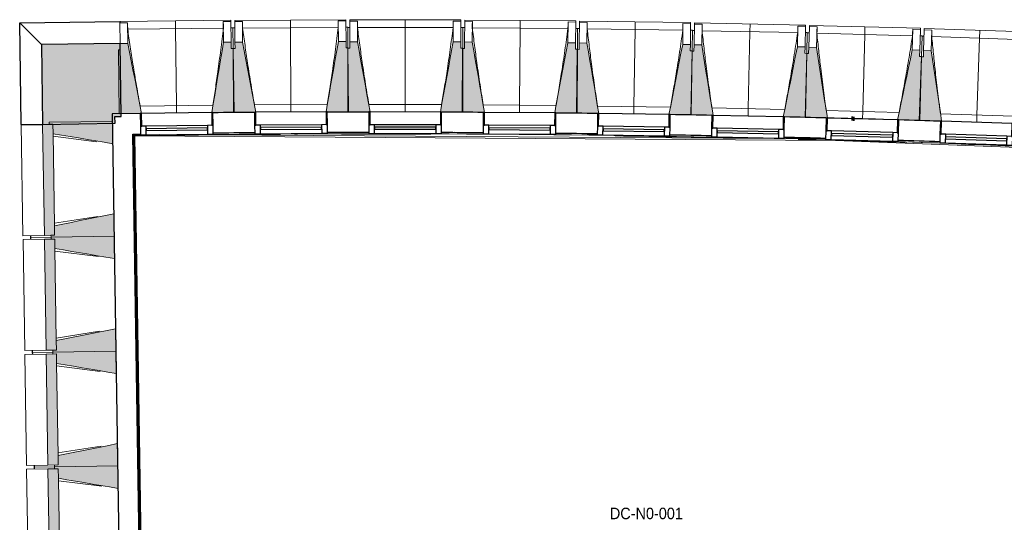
# Model space of a CAD drawing. Header units: millimetres. Extents: x 1909 to 61055, y -36590 to 14615.
# Tile 2 of 42: x 15588 to 23302, y -17313 to -13376. Entities that reach past the tile are written whole.
import ezdxf

# ---------------------------------------------------------------- set-up
doc = ezdxf.new("R2010")
doc.units = ezdxf.units.MM
doc.linetypes.add('Tiret', pattern=[2.5, 1.25, -1.25])
doc.layers.add('A-AREA', color=4, linetype='Tiret', lineweight=100, true_color=0x00ffff)
for name, color, linetype, lineweight in [('A-AREA-IDEN', 7, 'Continuous', 30), ('A-FLOR', 7, 'Continuous', 25), ('A-FLOR-HRAL', 7, 'Continuous', 18), ('A-GENM', 7, 'Continuous', 18), ('A-GLAZ', 7, 'Continuous', 25), ('A-WALL', 7, 'Continuous', 25), ('A-WALL-PATT', 7, 'Continuous', 25), ('I-WALL', 7, 'Continuous', 25), ('S-BEAM', 7, 'Continuous', 18)]:
    doc.layers.add(name, color=color, linetype=linetype, lineweight=lineweight)
doc.styles.add('Arial_1', font='arial.ttf', dxfattribs={"width": 0.9, "height": 90})

# ---------------------------------------------------------------- blocks, each defined once
blk = doc.blocks.new('XXX_VIDE FENETRE - 550-377501-2021_015_1111_DCE_1_50_N0 FINI_SSI_GEN')
at = {"layer": 'A-GLAZ'}
for p, q in [((-285, 0), (-285, -100)), ((-275, 0), (-285, 0)), ((275, 0), (-275, 0)), ((-275, -100), (-275, 0)), ((285, 0), (275, 0)), ((275, 0), (275, -100)), ((285, -100), (285, 0)), ((-285, -100), (-275, -100)), ((-240, -100), (-285, -100)), ((-285, -100), (-285, -167.5)), ((-240, -167.5), (-240, -100)), ((240, -100), (-240, -100)), ((240, -100), (240, -167.5)), ((285, -100), (240, -100)), ((275, -100), (285, -100)), ((285, -167.5), (285, -100)), ((-285, -167.5), (-240, -167.5)), ((-240, -167.5), (240, -167.5)), ((240, -167.5), (285, -167.5))]:
    blk.add_line(p, q, dxfattribs=at)
at = {"layer": 'A-GLAZ', "color": 173, "true_color": 0x5c63b1}
for p, q in [((240, -120), (-240, -120)), ((-240, -120), (-240, -135)), ((-240, -135), (240, -135)), ((240, -135), (240, -120))]:
    blk.add_line(p, q, dxfattribs=at)
blk = doc.blocks.new('Garde-corps - Garde-corps-505471-2021_015_1111_DCE_1_50_N0 FINI_SSI_GEN')
at = {"layer": 'A-FLOR-HRAL'}
for p, q in [((-23182.7, -14271.4), (-23124, -14270.6)), ((-23086, -20374.6), (-23179.6, -14274.3)), ((-23179.6, -14274.3), (-23123.9, -14274.7)), ((-23079, -20367.4), (-23172.4, -14281.4)), ((-23077.3, -20365.6), (-23170.6, -14283.1)), ((-23075.7, -20363.9), (-23168.9, -14284.7)), ((-22974.4, -14275.7), (-17756.7, -14309.4)), ((-21918.6, -14271.9), (-21895, -14271.8)), ((-19624.6, -14272.3), (-19545.6, -14273.3)), ((-19414.5, -14283.9), (-19340.5, -14285)), ((-18067.8, -14300.4), (-17951.9, -14303.2)), ((-17265.9, -14326.2), (-14802.9, -14420.9))]:
    blk.add_line(p, q, dxfattribs=at)
at = {"layer": 'A-FLOR-HRAL', "flags": 128}
for points in [[(-23172.4, -14281.4), (-23176, -14277.8), (-23179.6, -14274.3)], [(-23168.9, -14284.7), (-17678.6, -14320.7), (-14410.7, -14446.4)]]:
    blk.add_lwpolyline(points, dxfattribs=at)
at = {"layer": 'A-FLOR-HRAL'}
for radius, start, end in [(137273, 87.112212, 90.771971), (137283.1, 90.378328, 90.513815), (137283.1, 90.004947, 90.140434), (137283.1, 89.631565, 89.767052), (137283.1, 89.258184, 89.393671), (137269.6, 90.293744, 90.770558), (137269.6, 89.802207, 90.094064), (137269.6, 88.757072, 89.199903), (137283.1, 88.884802, 89.020289), (137283.1, 88.51142, 88.646908), (137269.6, 88.245826, 88.601253), (137283.1, 88.138038, 88.273526), (137269.6, 87.683989, 88.067454)]:
    blk.add_arc((-21322.9, -151541.9), radius, start, end, dxfattribs=at)
for points, knots in [([(-23179.6, -14274.3), (-23179.6, -14274.3), (-23179.6, -14274.3), (-23179.7, -14274.3), (-23179.7, -14274.2), (-23179.8, -14274.2), (-23179.9, -14274.1), (-23179.9, -14274), (-23180, -14273.9), (-23180.1, -14273.8), (-23180.2, -14273.7), (-23180.3, -14273.6), (-23180.5, -14273.5), (-23180.6, -14273.4), (-23180.7, -14273.3), (-23180.8, -14273.2), (-23181, -14273), (-23181.1, -14272.9), (-23181.3, -14272.7), (-23181.6, -14272.4), (-23182.1, -14271.9), (-23182.5, -14271.6), (-23182.7, -14271.4)], [0, 0, 0, 0, 0.071429, 0.107143, 0.142857, 0.178571, 0.214286, 0.25, 0.285714, 0.321429, 0.357143, 0.392857, 0.428571, 0.464286, 0.5, 0.535714, 0.571429, 0.607143, 0.642857, 0.714286, 0.857143, 1, 1, 1, 1]), ([(-23168.9, -14284.7), (-23168.9, -14284.7), (-23169, -14284.7), (-23169, -14284.6), (-23169.1, -14284.5), (-23169.3, -14284.4), (-23169.4, -14284.2), (-23169.6, -14284.1), (-23169.8, -14283.9), (-23170, -14283.7), (-23170.2, -14283.5), (-23170.4, -14283.3), (-23170.5, -14283.2), (-23170.6, -14283.1)], [0.075, 0.075, 0.075, 0.075, 0.15, 0.2125, 0.275, 0.35, 0.425, 0.5, 0.6, 0.7, 0.775, 0.85, 1, 1, 1, 1])]:
    blk.add_open_spline(points, degree=3, knots=knots, dxfattribs=at)
blk = doc.blocks.new('B02_ARC_rvt-1-2021_015_1111_DCE_1_50_N0 FINI_SSI_GEN')
at = {"layer": 'A-AREA'}
blk.add_line((-17552.3, -14150.5), (-17530.8, -14151.1), dxfattribs=at)
at = {"layer": 'A-FLOR'}
for p, q in [((-20740.5, -14100), (-20745.2, -14100)), ((-20676.7, -14260.3), (-20764.8, -14259.9)), ((-20504, -14261.2), (-20666.4, -14260.3)), ((-19545.5, -14270.3), (-19625.1, -14269.3)), ((-17951.2, -14300.2), (-18081.1, -14297.1)), ((-16909.6, -14329.7), (-17072.6, -14324.6)), ((-16862.3, -14331.3), (-16901.4, -14330))]:
    blk.add_line(p, q, dxfattribs=at)
at = {"layer": 'I-WALL'}
for p, q in [((-23126, -14110.6), (-23345.1, -14113.6)), ((-23345.1, -14113.6), (-23342.6, -14273.6)), ((-17752.4, -14145.8), (-17752.4, -14145.2)), ((-23342.6, -14273.6), (-23246.5, -20540)), ((-23089, -20377.7), (-23182.7, -14271.4))]:
    blk.add_line(p, q, dxfattribs=at)
at = {"layer": 'I-WALL', "flags": 128}
blk.add_lwpolyline([(-23182.7, -14271.4), (-23153.3, -14271), (-23124, -14270.6)], dxfattribs=at)
at = {"layer": 'I-WALL'}
for radius, start, end in [(137443.1, 90.378298, 90.514063), (137443.1, 90.004917, 90.140682), (137443.1, 89.631536, 89.767301), (137443.1, 89.258155, 89.39392), (137443.1, 88.884774, 89.020539), (137443.1, 88.511392, 88.647158), (137443.1, 88.327609, 88.50726), (137443.1, 88.138011, 88.273776), (137283.1, 90.378328, 90.513816), (137283.1, 90.004946, 90.140435), (137283.1, 89.631565, 89.767054), (137283.1, 89.258183, 89.393672), (137283.1, 88.884802, 89.020291), (137283.1, 88.51142, 88.646909), (137283.1, 88.138038, 88.273527)]:
    blk.add_arc((-21322.9, -151541.9), radius, start, end, dxfattribs=at)
at = {"layer": 'A-FLOR-HRAL', "lineweight": 18}
blk.add_blockref('Garde-corps - Garde-corps-505471-2021_015_1111_DCE_1_50_N0 FINI_SSI_GEN', (0, 0), dxfattribs=at)
at = {"layer": 'A-GLAZ', "lineweight": 18}
for p, rotation in [((-22841, -14106.5), 0.7260035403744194), ((-21945.4, -14099.5), 0.3529371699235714), ((-21049.7, -14098.5), 359.9798707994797), ((-20154, -14103.2), 359.606804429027), ((-19258.4, -14113.8), 359.2337380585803), ((-18362.9, -14130.2), 358.8606716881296), ((-17467.5, -14153.3), 358.4876053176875), ((-16572.2, -14180.6), 358.1145389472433)]:
    blk.add_blockref('XXX_VIDE FENETRE - 550-377501-2021_015_1111_DCE_1_50_N0 FINI_SSI_GEN', p, dxfattribs=dict(at, rotation=rotation))
blk = doc.blocks.new('20_MUR PREFA_01 - Type 1-3119337-2021_015_1111_DCE_1_50_N0 FINI_SSI_GEN')
at = {"layer": 'A-GENM'}
for p, q in [((0, 722.1), (0, 661.4)), ((0, 661.4), (0, 58.5)), ((0, 0.7), (0, 58.5))]:
    blk.add_line(p, q, dxfattribs=at)
blk = doc.blocks.new('Murs 4 - Murs 1-3190715-2021_015_1111_DCE_1_50_N0 FINI_SSI_GEN')
at = {"layer": 'A-WALL-PATT', "true_color": 0x787878}
blk.add_hatch(color=8, dxfattribs=at).paths.add_polyline_path([(-23890.5, -14195.3), (-23323.7, -14186.6), (-23324.5, -14133.6), (-23275.7, -14133), (-23283, -13561.8), (-23900.1, -13569.7), (-23892.4, -14070.1)])
at = {"layer": 'A-WALL'}
for p, q in [((-24070.4, -13400.6), (-23285.1, -13390.7)), ((-24058.2, -14197.8), (-24070.4, -13400.6)), ((-23900.1, -13569.7), (-24070.4, -13400.6)), ((-23285.1, -13390.7), (-23285, -13399.7)), ((-23283, -13561.8), (-23900.1, -13569.7)), ((-23900.1, -13569.7), (-23890.5, -14195.3)), ((-23275.7, -14133), (-23283, -13561.8)), ((-23890.5, -14195.3), (-23323.7, -14186.6)), ((-23324.5, -14133.6), (-23275.7, -14133)), ((-23323.7, -14186.6), (-23324.5, -14133.6)), ((-24058.2, -14197.8), (-23890.5, -14195.3))]:
    blk.add_line(p, q, dxfattribs=at)
blk = doc.blocks.new('B02_DC_STR_rvt-1-2021_015_1111_DCE_1_50_N0 FINI_SSI_GEN')
at = {"layer": 'S-BEAM', "lineweight": 5, "true_color": 0x787878}
for points in [[(-23291, -14112.8), (-23126, -14110.7), (-23126, -14110.1), (-23116.1, -14109.9), (-23223, -13561), (-23283, -13561.8), (-23282.3, -13611.8), (-23297.3, -13612), (-23291.5, -14070.1)], [(-22556, -14103.5), (-22391.1, -14101.4), (-22397.4, -13600.6), (-22412.4, -13600.6), (-22413, -13550.8), (-22473, -13551.5), (-22565.9, -14103), (-22556.1, -14102.8)], [(-22395.4, -14103), (-22230.4, -14102), (-22230.4, -14101.3), (-22220.5, -14101.2), (-22323.8, -13551.6), (-22383.8, -13552), (-22383.8, -13602), (-22398.4, -13602.1), (-22395.6, -14070.1)], [(-21660.4, -14098.5), (-21495.4, -14097.5), (-21498.5, -13596.6), (-21513.5, -13596.6), (-21513.8, -13546.7), (-21573.8, -13547), (-21669.8, -14097.8), (-21660.4, -14097.8)], [(-21334.7, -14099.1), (-21334.7, -14098.4), (-21324.8, -14098.4), (-21424.5, -13548.1), (-21484.5, -13548.1), (-21484.5, -13598.1), (-21499.5, -13598.1), (-21499.7, -14099), (-21334.7, -14099.1)], [(-20599.7, -14099.3), (-20599.5, -13598.4), (-20614.5, -13598.4), (-20614.5, -13548.4), (-20674.5, -13548.4), (-20774.6, -14098.6), (-20764.7, -14098.6), (-20764.7, -14099.3), (-20617.7, -14099.3)], [(-20439, -14102), (-20439, -14101.3), (-20429.2, -14101.3), (-20525.2, -13550.4), (-20585.2, -13550.4), (-20585.6, -13600), (-20600.6, -13599.9), (-20604, -14100.8), (-20439.7, -14101.9)], [(-19704, -14107), (-19700.6, -13606.1), (-19715.6, -13606), (-19715.6, -13556), (-19775.3, -13555.6), (-19878.9, -14105.1), (-19869, -14105.2), (-19869, -14105.9), (-19827.1, -14106.2)], [(-19543.4, -14110.7), (-19543.4, -14110), (-19533.5, -14110), (-19626, -13558.6), (-19686, -13557.8), (-19686.7, -13607.8), (-19701.7, -13607.6), (-19708.4, -14108.5), (-19544.7, -14110.7)], [(-18808.5, -14120.5), (-18801.8, -13619.7), (-18816.8, -13619.5), (-18816.1, -13569.5), (-18876.1, -13568.7), (-18983.3, -14117.5), (-18973.4, -14117.6), (-18973.4, -14118.3), (-18829.6, -14120.2)], [(-18647.8, -14125.3), (-18647.8, -14124.6), (-18638, -14124.6), (-18726.9, -13572.7), (-18786.8, -13571.5), (-18787.8, -13621.5), (-18802.8, -13621.2), (-18812.8, -14122), (-18649, -14125.2)], [(-17913, -14139.9), (-17903, -13639.1), (-17918, -13638.8), (-17917, -13588.8), (-17977, -13587.6), (-18087.8, -14135.7), (-18077.9, -14135.9), (-18077.9, -14136.6), (-18032.5, -14137.5)], [(-17742.4, -14145.9), (-17827.8, -13592.6), (-17887.8, -13591), (-17889.1, -13641), (-17904.1, -13640.6), (-17917.3, -14141.3), (-17742.4, -14145.9)], [(-17017.6, -14165), (-17004.4, -13664.3), (-17019.4, -13663.9), (-17018.1, -13613.9), (-17078.1, -13612.4), (-17192.6, -14160.4), (-17041.4, -14164.4)], [(-16857.1, -14171.9), (-16857.1, -14171.2), (-16847.3, -14171.2), (-16928.9, -13618.3), (-16988.9, -13616.3), (-16990.5, -13666.3), (-17005.5, -13665.8), (-17022, -14166.4), (-16857.3, -14171.9)], [(-23877.1, -15065.2), (-23796.5, -15063.9), (-23809.8, -14194), (-23890.5, -14195.3), (-23877.2, -15063.9)], [(-23341.5, -14346.9), (-23344.2, -14171.9), (-23838.8, -14179.5), (-23838.6, -14194.5), (-23809.8, -14194.5), (-23808.7, -14268.5), (-23344.2, -14346.4)], [(-23825, -15079.4), (-23330.4, -15071.8), (-23333.1, -14896.8), (-23797.6, -14989.5), (-23796.5, -15063.9), (-23825.2, -15064.4), (-23825.1, -15071.8)], [(-23863.3, -15965.1), (-23782.7, -15963.8), (-23796, -15093.9), (-23876.7, -15095.2), (-23863.4, -15963.8)], [(-23327.7, -15246.8), (-23330.4, -15071.8), (-23825, -15079.4), (-23824.8, -15094.4), (-23796, -15094.4), (-23794.9, -15168.4), (-23330.4, -15246.3)], [(-23811.2, -15979.3), (-23316.6, -15971.7), (-23319.3, -15796.7), (-23783.8, -15889.4), (-23782.7, -15963.8), (-23811.4, -15964.3), (-23811.3, -15971.7)], [(-23849.5, -16865), (-23768.9, -16863.7), (-23782.2, -15993.8), (-23862.9, -15995.1), (-23849.5, -16863.7)], [(-23313.9, -16146.7), (-23316.6, -15971.7), (-23811.2, -15979.3), (-23811, -15994.3), (-23782.2, -15994.3), (-23781.1, -16068.3), (-23316.6, -16146.2)], [(-23797.4, -16879.2), (-23302.8, -16871.6), (-23305.5, -16696.6), (-23770, -16789.3), (-23768.9, -16863.7), (-23797.6, -16864.2), (-23797.5, -16871.6)], [(-23835.7, -17764.9), (-23755.1, -17763.6), (-23768.4, -16893.7), (-23849.1, -16895), (-23835.7, -17763.6)], [(-23300.1, -17046.6), (-23302.8, -16871.6), (-23797.4, -16879.2), (-23797.2, -16894.2), (-23768.4, -16894.2), (-23767.3, -16968.2), (-23302.8, -17046.1)]]:
    blk.add_hatch(color=8, dxfattribs=at).paths.add_polyline_path(points)
at = {"layer": 'A-FLOR'}
for p, q in [((-23985.6, -15066.8), (-23985.3, -15081.8)), ((-23985.3, -15081.8), (-23985.1, -15096.8)), ((-23971.8, -15966.7), (-23971.5, -15981.7)), ((-23971.5, -15981.7), (-23971.3, -15996.7)), ((-23957.9, -16866.6), (-23957.7, -16881.6)), ((-23957.7, -16881.6), (-23957.5, -16896.6))]:
    blk.add_line(p, q, dxfattribs=at)
at = {"layer": 'S-BEAM'}
for p, q in [((-22415.2, -13379.6), (-23285.1, -13390.7)), ((-23285, -13399.7), (-23225, -13398.9)), ((-23283, -13561.8), (-23285, -13399.7)), ((-23223, -13561), (-23225, -13398.9)), ((-23225, -13398.9), (-23225, -13399.2)), ((-22475.1, -13389.4), (-22415.1, -13388.7)), ((-22475.1, -13389.4), (-22473, -13551.5)), ((-22475.1, -13389.7), (-22475.1, -13389.4)), ((-22415.2, -13379.6), (-22415.1, -13388.7)), ((-22415.1, -13388.7), (-22413, -13550.8)), ((-21514.8, -13375.5), (-22384.8, -13380.9)), ((-22384.8, -13389.9), (-22384.8, -13380.9)), ((-22384.8, -13389.9), (-22324.8, -13389.6)), ((-22383.8, -13552), (-22384.8, -13389.9)), ((-22323.8, -13551.6), (-22324.8, -13389.6)), ((-22324.8, -13389.6), (-22324.7, -13389.8)), ((-21574.8, -13384.9), (-21514.8, -13384.6)), ((-21574.8, -13384.9), (-21573.8, -13547)), ((-21574.8, -13385.2), (-21574.8, -13384.9)), ((-21514.8, -13375.5), (-21514.8, -13384.6)), ((-21514.8, -13384.6), (-21513.8, -13546.7)), ((-21484.5, -13548.1), (-21484.4, -13386)), ((-21484.4, -13386), (-21484.4, -13377)), ((-20614.4, -13377.3), (-21484.4, -13377)), ((-21484.4, -13386), (-21424.4, -13386)), ((-21424.5, -13548.1), (-21424.4, -13386)), ((-21424.4, -13386), (-21424.4, -13386.3)), ((-20674.4, -13386.3), (-20674.5, -13548.4)), ((-20674.5, -13386.5), (-20674.4, -13386.3)), ((-20674.4, -13386.3), (-20614.4, -13386.3)), ((-20614.4, -13386.3), (-20614.5, -13548.4)), ((-20614.4, -13377.3), (-20614.4, -13386.3)), ((-20585.2, -13550), (-20584.1, -13387.9)), ((-20584.1, -13387.9), (-20584.1, -13378.9)), ((-19714.1, -13384.9), (-20584.1, -13378.9)), ((-20584.1, -13387.9), (-20524.1, -13388.4)), ((-20525.2, -13550.4), (-20524.1, -13388.4)), ((-20524.1, -13388.4), (-20524.1, -13388.6)), ((-19774.1, -13393.5), (-19775.3, -13555.6)), ((-19774.2, -13393.8), (-19774.1, -13393.5)), ((-19774.1, -13393.5), (-19714.1, -13393.9)), ((-19714.1, -13393.9), (-19715.3, -13556)), ((-19714.1, -13384.9), (-19714.1, -13393.9)), ((-19686, -13557.8), (-19683.8, -13395.7)), ((-19683.8, -13395.7), (-19683.7, -13386.7)), ((-19683.8, -13395.7), (-19623.8, -13396.5)), ((-18813.8, -13398.3), (-19683.7, -13386.7)), ((-19626, -13558.6), (-19623.8, -13396.5)), ((-19623.8, -13396.5), (-19623.8, -13396.8)), ((-18873.9, -13406.6), (-18876.1, -13568.7)), ((-18874, -13406.8), (-18873.9, -13406.6)), ((-18873.9, -13406.6), (-18813.9, -13407.4)), ((-18813.9, -13407.4), (-18816.1, -13569.5)), ((-18813.8, -13398.3), (-18813.9, -13407.4)), ((-18786.8, -13571.5), (-18783.6, -13409.4)), ((-18783.6, -13409.4), (-18783.4, -13400.4)), ((-18783.6, -13409.4), (-18723.6, -13410.6)), ((-17913.6, -13417.7), (-18783.4, -13400.4)), ((-18726.9, -13572.7), (-18723.6, -13410.6)), ((-18723.6, -13410.6), (-18723.6, -13410.9)), ((-17913.6, -13417.7), (-17913.8, -13426.7)), ((-17883.5, -13428.9), (-17883.3, -13419.9)), ((-17013.6, -13442.9), (-17883.3, -13419.9)), ((-22474.7, -13441), (-23224.1, -13450.5)), ((-22399.5, -13438.5), (-22414.5, -13438.7)), ((-22399.5, -13438.5), (-22397.4, -13600.6)), ((-22384.4, -13439.9), (-22399.4, -13440)), ((-21574.7, -13436.5), (-22324.2, -13441.1)), ((-21499.5, -13434.5), (-21514.5, -13434.6)), ((-21499.5, -13434.5), (-21498.5, -13596.6)), ((-21484.5, -13436), (-21499.5, -13436)), ((-20674.7, -13437.9), (-21424.2, -13437.6)), ((-20599.5, -13436.3), (-20614.5, -13436.3)), ((-20599.5, -13436.3), (-20599.5, -13598.4)), ((-20584.5, -13437.9), (-20599.5, -13437.8)), ((-19774.7, -13445.1), (-20524.2, -13439.9)), ((-19699.5, -13444), (-19714.5, -13443.9)), ((-19699.5, -13444), (-19700.6, -13606.1)), ((-19684.5, -13445.7), (-19699.5, -13445.5)), ((-18874.8, -13458.1), (-19624.3, -13448.1)), ((-18799.6, -13457.6), (-18814.6, -13457.4)), ((-18799.6, -13457.6), (-18801.8, -13619.7)), ((-18784.6, -13459.4), (-18799.6, -13459.1)), ((-17975.1, -13477.1), (-18724.4, -13462.2)), ((-17973.8, -13425.5), (-17977, -13587.6)), ((-17973.8, -13425.5), (-17913.8, -13426.7)), ((-17973.8, -13425.8), (-17973.8, -13425.5)), ((-17913.8, -13426.7), (-17917, -13588.8)), ((-17899.8, -13477), (-17914.8, -13476.7)), ((-17899.8, -13477), (-17903, -13639.1)), ((-17884.8, -13478.9), (-17899.8, -13478.5)), ((-17887.8, -13591), (-17883.5, -13428.9)), ((-17883.5, -13428.9), (-17823.5, -13430.5)), ((-17827.8, -13592.6), (-17823.5, -13430.5)), ((-17075.4, -13501.9), (-17824.7, -13482.1)), ((-17823.5, -13430.5), (-17823.5, -13430.8)), ((-17073.8, -13450.3), (-17078.1, -13612.4)), ((-17073.8, -13450.3), (-17013.8, -13451.9)), ((-17073.8, -13450.6), (-17073.8, -13450.3)), ((-17013.8, -13451.9), (-17018.1, -13613.9)), ((-17013.6, -13442.9), (-17013.8, -13451.9)), ((-16988.9, -13616.3), (-16983.6, -13454.3)), ((-16983.6, -13454.3), (-16983.3, -13445.3)), ((-16983.6, -13454.3), (-16923.6, -13456.3)), ((-16113.7, -13473.9), (-16983.3, -13445.3)), ((-16928.9, -13618.3), (-16923.6, -13456.3)), ((-16923.6, -13456.3), (-16923.6, -13456.6)), ((-23223, -13561), (-23283, -13561.8)), ((-23283, -13561.8), (-23282.3, -13611.8)), ((-22413, -13550.8), (-22473, -13551.5)), ((-22412.4, -13600.8), (-22413, -13550.8)), ((-22323.8, -13551.6), (-22383.8, -13552)), ((-22383.8, -13552), (-22383.4, -13602)), ((-21513.8, -13546.7), (-21573.8, -13547)), ((-21513.5, -13596.7), (-21513.8, -13546.7)), ((-21424.5, -13548.1), (-21484.5, -13548.1)), ((-21484.5, -13548.1), (-21484.5, -13598.1)), ((-20614.5, -13548.4), (-20674.5, -13548.4)), ((-20614.5, -13598.4), (-20614.5, -13548.4)), ((-20585.2, -13550), (-20585.6, -13600)), ((-20525.2, -13550.4), (-20585.2, -13550)), ((-19715.3, -13556), (-19775.3, -13555.6)), ((-19715.6, -13606), (-19715.3, -13556)), ((-19686, -13557.8), (-19686.7, -13607.8)), ((-19626, -13558.6), (-19686, -13557.8)), ((-18816.1, -13569.5), (-18876.1, -13568.7)), ((-18816.8, -13619.5), (-18816.1, -13569.5)), ((-18786.8, -13571.5), (-18787.8, -13621.5)), ((-18726.9, -13572.7), (-18786.8, -13571.5)), ((-17000.1, -13502.3), (-17015.1, -13501.9)), ((-17000.1, -13502.3), (-17004.4, -13664.3)), ((-16985.2, -13504.3), (-17000.2, -13503.8)), ((-16175.9, -13532.5), (-16925, -13507.9)), ((-23282.3, -13611.8), (-23297.3, -13612)), ((-23297.3, -13612), (-23291, -14112.8)), ((-22397.4, -13600.6), (-22412.4, -13600.8)), ((-22383.4, -13602), (-22398.4, -13602.1)), ((-22398.4, -13602.1), (-22395.4, -14103)), ((-22391.1, -14101.4), (-22397.4, -13600.6)), ((-21498.5, -13596.6), (-21513.5, -13596.7)), ((-21499.5, -13598.1), (-21499.7, -14099)), ((-21484.5, -13598.1), (-21499.5, -13598.1)), ((-21495.4, -14097.5), (-21498.5, -13596.6)), ((-20599.5, -13598.4), (-20614.5, -13598.4)), ((-20600.6, -13599.9), (-20604, -14100.8)), ((-20585.6, -13600), (-20600.6, -13599.9)), ((-20599.7, -14099.3), (-20599.5, -13598.4)), ((-19700.6, -13606.1), (-19715.6, -13606)), ((-19701.7, -13607.6), (-19708.4, -14108.5)), ((-19704, -14107), (-19700.6, -13606.1)), ((-19686.7, -13607.8), (-19701.7, -13607.6)), ((-18801.8, -13619.7), (-18816.8, -13619.5)), ((-18802.8, -13621.2), (-18812.8, -14122)), ((-18808.5, -14120.5), (-18801.8, -13619.7)), ((-18787.8, -13621.5), (-18802.8, -13621.2)), ((-17917, -13588.8), (-17977, -13587.6)), ((-17918, -13638.8), (-17917, -13588.8)), ((-17903, -13639.1), (-17918, -13638.8)), ((-17904.1, -13640.6), (-17917.3, -14141.3)), ((-17913, -14139.9), (-17903, -13639.1)), ((-17889.1, -13641), (-17904.1, -13640.6)), ((-17887.8, -13591), (-17889.1, -13641)), ((-17827.8, -13592.6), (-17887.8, -13591)), ((-17018.1, -13613.9), (-17078.1, -13612.4)), ((-17019.4, -13663.9), (-17018.1, -13613.9)), ((-16988.9, -13616.3), (-16990.5, -13666.3)), ((-16928.9, -13618.3), (-16988.9, -13616.3)), ((-17005.5, -13665.8), (-17022, -14166.4)), ((-17004.4, -13664.3), (-17019.4, -13663.9)), ((-17017.6, -14165), (-17004.4, -13664.3)), ((-16990.5, -13666.3), (-17005.5, -13665.8)), ((-23291, -14112.8), (-23126, -14110.7)), ((-23127, -14052.3), (-22556.5, -14045)), ((-22556.1, -14103.5), (-22391.1, -14101.4)), ((-22395.4, -14103), (-22230.4, -14102)), ((-22231, -14043.5), (-21660.5, -14040)), ((-21660.4, -14098.5), (-21495.4, -14097.5)), ((-21499.7, -14099), (-21334.7, -14099.1)), ((-21334.9, -14040.6), (-20764.4, -14040.8)), ((-20764.8, -14099.3), (-20599.7, -14099.3)), ((-20604, -14100.8), (-20439, -14102)), ((-20438.9, -14043.5), (-19868.4, -14047.4)), ((-19869.1, -14105.9), (-19704, -14107)), ((-19708.4, -14108.5), (-19543.4, -14110.7)), ((-19542.9, -14052.2), (-18972.4, -14059.8)), ((-18646.9, -14066.8), (-18076.5, -14078.1)), ((-17751.1, -14087.2), (-17180.8, -14102.2)), ((-16855.4, -14113.4), (-16285.2, -14132.2)), ((-23809.8, -14194), (-23890.5, -14195.3)), ((-23344.2, -14171.9), (-23838.8, -14179.5)), ((-23838.8, -14179.5), (-23838.6, -14194.5)), ((-23838.6, -14194.5), (-23809.8, -14194)), ((-23809.8, -14194), (-23808.7, -14268.5)), ((-23808.7, -14268.5), (-23809.8, -14194)), ((-23341.5, -14346.9), (-23344.2, -14171.9)), ((-18973.5, -14118.3), (-18808.5, -14120.5)), ((-18812.8, -14122), (-18647.8, -14125.3)), ((-18078, -14136.6), (-17913, -14139.9)), ((-17917.3, -14141.3), (-17742.4, -14145.9)), ((-17192.4, -14159.7), (-17742.5, -14145.2)), ((-17192.6, -14160.4), (-17017.6, -14165)), ((-17022, -14166.4), (-16857.1, -14171.9)), ((-24058.2, -14197.8), (-23890.5, -14195.3)), ((-24058.2, -14197.8), (-24044.8, -15067.7)), ((-23890.5, -14195.3), (-23877.1, -15065.2)), ((-23797.6, -14988.9), (-23808.7, -14269)), ((-23467.4, -14331), (-23808.4, -14287.9)), ((-23797.9, -14970), (-23458.4, -14916.5)), ((-23330.4, -15071.8), (-23333.1, -14896.8)), ((-23797.6, -14989.5), (-23796.5, -15063.9)), ((-23796.5, -15063.9), (-23797.6, -14989.5)), ((-23877.1, -15065.2), (-24044.8, -15067.7)), ((-24044.4, -15097.7), (-23876.7, -15095.2)), ((-24044.4, -15097.7), (-24031, -15967.6)), ((-23985.3, -15081.8), (-23985.6, -15066.8)), ((-23825, -15079.4), (-23985.3, -15081.8)), ((-23985.3, -15081.8), (-23825, -15079.4)), ((-23985.1, -15096.8), (-23985.3, -15081.8)), ((-23877.1, -15065.2), (-23796.5, -15063.9)), ((-23796, -15093.9), (-23876.7, -15095.2)), ((-23876.7, -15095.2), (-23863.3, -15965.1)), ((-23796.5, -15063.9), (-23825.2, -15064.4)), ((-23825.2, -15064.4), (-23825, -15079.4)), ((-23825, -15079.4), (-23330.4, -15071.8)), ((-23330.4, -15071.8), (-23825, -15079.4)), ((-23825, -15079.4), (-23824.8, -15094.4)), ((-23824.8, -15094.4), (-23796, -15093.9)), ((-23796, -15093.9), (-23794.9, -15168.4)), ((-23794.9, -15168.4), (-23796, -15093.9)), ((-23327.7, -15246.8), (-23330.4, -15071.8)), ((-23783.8, -15888.8), (-23794.9, -15168.9)), ((-23453.6, -15230.9), (-23794.6, -15187.8)), ((-23316.6, -15971.7), (-23319.3, -15796.7)), ((-23784.1, -15869.9), (-23444.6, -15816.4)), ((-23783.8, -15889.4), (-23782.7, -15963.8)), ((-23782.7, -15963.8), (-23783.8, -15889.4)), ((-23863.3, -15965.1), (-24031, -15967.6)), ((-23971.5, -15981.7), (-23971.8, -15966.7)), ((-23863.3, -15965.1), (-23782.7, -15963.8)), ((-23782.7, -15963.8), (-23811.4, -15964.3)), ((-23811.4, -15964.3), (-23811.2, -15979.3)), ((-24030.6, -15997.6), (-23862.9, -15995.1)), ((-24030.6, -15997.6), (-24017.2, -16867.5)), ((-23811.2, -15979.3), (-23971.5, -15981.7)), ((-23971.5, -15981.7), (-23811.2, -15979.3)), ((-23971.3, -15996.7), (-23971.5, -15981.7)), ((-23782.2, -15993.8), (-23862.9, -15995.1)), ((-23862.9, -15995.1), (-23849.5, -16865)), ((-23811.2, -15979.3), (-23316.6, -15971.7)), ((-23316.6, -15971.7), (-23811.2, -15979.3)), ((-23811.2, -15979.3), (-23811, -15994.3)), ((-23811, -15994.3), (-23782.2, -15993.8)), ((-23782.2, -15993.8), (-23781.1, -16068.3)), ((-23781.1, -16068.3), (-23782.2, -15993.8)), ((-23313.9, -16146.7), (-23316.6, -15971.7)), ((-23770, -16788.7), (-23781.1, -16068.8)), ((-23439.8, -16130.8), (-23780.8, -16087.7)), ((-23770.3, -16769.8), (-23430.8, -16716.3)), ((-23302.8, -16871.6), (-23305.5, -16696.6)), ((-23770, -16789.3), (-23768.9, -16863.7)), ((-23768.9, -16863.7), (-23770, -16789.3)), ((-23849.5, -16865), (-24017.2, -16867.5)), ((-23957.7, -16881.6), (-23957.9, -16866.6)), ((-23797.4, -16879.2), (-23957.7, -16881.6)), ((-23957.7, -16881.6), (-23797.4, -16879.2)), ((-23957.5, -16896.6), (-23957.7, -16881.6)), ((-23849.5, -16865), (-23768.9, -16863.7)), ((-23768.4, -16893.7), (-23849.1, -16895)), ((-23768.9, -16863.7), (-23797.6, -16864.2)), ((-23797.6, -16864.2), (-23797.4, -16879.2)), ((-23797.4, -16879.2), (-23302.8, -16871.6)), ((-23302.8, -16871.6), (-23797.4, -16879.2)), ((-23797.4, -16879.2), (-23797.2, -16894.2)), ((-23797.2, -16894.2), (-23768.4, -16893.7)), ((-23768.4, -16893.7), (-23767.3, -16968.2)), ((-23767.3, -16968.2), (-23768.4, -16893.7)), ((-23300.1, -17046.6), (-23302.8, -16871.6)), ((-24016.8, -16897.5), (-23849.1, -16895)), ((-24016.8, -16897.5), (-24003.4, -17767.4)), ((-23849.1, -16895), (-23835.7, -17764.9)), ((-23756.2, -17688.6), (-23767.3, -16968.7)), ((-23426, -17030.7), (-23767, -16987.6))]:
    blk.add_line(p, q, dxfattribs=at)
at = {"layer": 'S-BEAM', "flags": 128}
for points in [[(-23225, -13399.2), (-23224.8, -13409.5), (-23224.6, -13419.7), (-23224.5, -13430), (-23224.3, -13440.3), (-23224.1, -13450.5)], [(-22474.7, -13441), (-22474.8, -13430.8), (-22474.8, -13420.5), (-22474.9, -13410.2), (-22475, -13400), (-22475.1, -13389.7)], [(-22324.7, -13389.8), (-22324.6, -13400.1), (-22324.5, -13410.3), (-22324.4, -13420.6), (-22324.3, -13430.9), (-22324.2, -13441.1)], [(-21574.7, -13436.5), (-21574.7, -13426.2), (-21574.7, -13416), (-21574.8, -13405.7), (-21574.8, -13395.5), (-21574.8, -13385.2)], [(-21424.4, -13386.3), (-21424.4, -13396.5), (-21424.3, -13406.8), (-21424.3, -13417.1), (-21424.3, -13427.3), (-21424.2, -13437.6)], [(-20674.7, -13437.9), (-20674.7, -13427.6), (-20674.6, -13417.3), (-20674.6, -13407.1), (-20674.5, -13396.8), (-20674.5, -13386.5)], [(-20524.1, -13388.6), (-20524.1, -13398.9), (-20524.2, -13409.1), (-20524.2, -13419.4), (-20524.2, -13429.7), (-20524.2, -13439.9)], [(-19774.7, -13445.1), (-19774.6, -13434.8), (-19774.5, -13424.5), (-19774.4, -13414.3), (-19774.3, -13404), (-19774.2, -13393.8)], [(-19623.8, -13396.8), (-19623.9, -13407.1), (-19624, -13417.3), (-19624.1, -13427.6), (-19624.2, -13437.9), (-19624.3, -13448.1)], [(-18874.8, -13458.1), (-18874.7, -13447.9), (-18874.5, -13437.6), (-18874.3, -13427.4), (-18874.1, -13417.1), (-18874, -13406.8)], [(-18723.6, -13410.9), (-18723.8, -13421.1), (-18723.9, -13431.4), (-18724.1, -13441.6), (-18724.3, -13451.9), (-18724.4, -13462.2)], [(-17975.1, -13477.1), (-17974.8, -13466.8), (-17974.6, -13456.6), (-17974.3, -13446.3), (-17974.1, -13436), (-17973.8, -13425.8)], [(-17823.5, -13430.8), (-17823.7, -13441), (-17824, -13451.3), (-17824.2, -13461.6), (-17824.4, -13471.8), (-17824.7, -13482.1)], [(-17075.4, -13501.9), (-17075.1, -13491.6), (-17074.8, -13481.3), (-17074.5, -13471.1), (-17074.2, -13460.8), (-17073.8, -13450.6)], [(-16923.6, -13456.6), (-16923.9, -13466.8), (-16924.2, -13477.1), (-16924.5, -13487.3), (-16924.8, -13497.6), (-16925, -13507.9)], [(-23116.1, -14109.9), (-23129.4, -14041.9), (-23142.7, -13973.2), (-23156.1, -13904.5), (-23169.5, -13835.8), (-23182.9, -13767.1), (-23196.2, -13698.4), (-23209.6, -13629.7), (-23223, -13561)], [(-22473, -13551.5), (-22484.7, -13620.5), (-22496.3, -13689.6), (-22507.9, -13758.6), (-22519.5, -13827.6), (-22531.2, -13896.6), (-22542.8, -13965.6), (-22554.4, -14034.6), (-22565.9, -14103)], [(-22220.5, -14101.2), (-22233.3, -14033.1), (-22246.2, -13964.4), (-22259.1, -13895.6), (-22272.1, -13826.8), (-22285, -13758), (-22297.9, -13689.2), (-22310.8, -13620.4), (-22323.8, -13551.6)], [(-21573.8, -13547), (-21585.8, -13616), (-21597.9, -13684.9), (-21610, -13753.8), (-21622.1, -13822.8), (-21634.1, -13891.7), (-21646.2, -13960.7), (-21658.3, -14029.6), (-21670.3, -14097.9)], [(-21324.8, -14098.4), (-21337.2, -14030.2), (-21349.6, -13961.3), (-21362.1, -13892.5), (-21374.6, -13823.6), (-21387.1, -13754.7), (-21399.5, -13685.9), (-21412, -13617), (-21424.5, -13548.1)], [(-20674.5, -13548.4), (-20687, -13617.2), (-20699.5, -13686.1), (-20712.1, -13755), (-20724.6, -13823.8), (-20737.1, -13892.7), (-20749.6, -13961.5), (-20762.2, -14030.4), (-20774.6, -14098.6)], [(-20429.1, -14101.3), (-20441.1, -14033.1), (-20453.1, -13964.1), (-20465.1, -13895.2), (-20477.1, -13826.2), (-20489.2, -13757.3), (-20501.2, -13688.3), (-20513.2, -13619.4), (-20525.2, -13550.4)], [(-19775.3, -13555.6), (-19788.2, -13624.4), (-19801.2, -13693.1), (-19814.2, -13761.9), (-19827.1, -13830.7), (-19840.1, -13899.5), (-19853.1, -13968.2), (-19866.1, -14037), (-19878.9, -14105.1)], [(-19533.5, -14110.1), (-19545, -14041.8), (-19556.5, -13972.8), (-19568.1, -13903.7), (-19579.7, -13834.7), (-19591.3, -13765.7), (-19602.9, -13696.7), (-19614.4, -13627.7), (-19626, -13558.6)], [(-18876.1, -13568.7), (-18889.5, -13637.3), (-18902.9, -13706), (-18916.3, -13774.7), (-18929.8, -13843.4), (-18943.2, -13912.1), (-18956.6, -13980.8), (-18970, -14049.5), (-18983.3, -14117.5)], [(-18637.9, -14124.8), (-18649, -14056.4), (-18660.1, -13987.3), (-18671.2, -13918.2), (-18682.3, -13849.1), (-18693.5, -13780), (-18704.6, -13710.9), (-18715.7, -13641.8), (-18726.9, -13572.7)], [(-17977, -13587.6), (-17990.9, -13656.2), (-18004.7, -13724.8), (-18018.6, -13793.4), (-18032.5, -13862), (-18046.3, -13930.6), (-18060.2, -13999.2), (-18074.1, -14067.8), (-18087.8, -14135.7)], [(-17742.4, -14145.9), (-17753.1, -14076.7), (-17763.7, -14007.6), (-17774.4, -13938.4), (-17785.1, -13869.2), (-17795.8, -13800.1), (-17806.5, -13730.9), (-17817.1, -13661.7), (-17827.8, -13592.6)], [(-17078.1, -13612.4), (-17092.4, -13680.9), (-17106.7, -13749.4), (-17121, -13817.9), (-17135.3, -13886.4), (-17149.6, -13954.9), (-17164, -14023.4), (-17178.3, -14091.9), (-17192.6, -14160.4)], [(-16847.2, -14171.5), (-16857.3, -14103), (-16867.6, -14033.7), (-16877.8, -13964.5), (-16888, -13895.3), (-16898.2, -13826), (-16908.5, -13756.8), (-16918.7, -13687.5), (-16928.9, -13618.3)], [(-23808.7, -14268.5), (-23741.9, -14279.7), (-23675.2, -14290.9), (-23608.5, -14302.1), (-23541.7, -14313.3), (-23475, -14324.5), (-23408.3, -14335.7), (-23341.5, -14346.9)], [(-23333.1, -14896.8), (-23399.4, -14910), (-23465.8, -14923.3), (-23532.2, -14936.5), (-23598.5, -14949.8), (-23664.9, -14963), (-23731.3, -14976.2), (-23797.6, -14989.5)], [(-23794.9, -15168.4), (-23728.1, -15179.6), (-23661.4, -15190.8), (-23594.7, -15202), (-23527.9, -15213.2), (-23461.2, -15224.4), (-23394.5, -15235.6), (-23327.7, -15246.8)], [(-23319.3, -15796.7), (-23385.6, -15809.9), (-23452, -15823.2), (-23518.4, -15836.4), (-23584.7, -15849.7), (-23651.1, -15862.9), (-23717.5, -15876.1), (-23783.8, -15889.4)], [(-23781.1, -16068.3), (-23714.3, -16079.5), (-23647.6, -16090.7), (-23580.9, -16101.9), (-23514.1, -16113.1), (-23447.4, -16124.3), (-23380.7, -16135.5), (-23313.9, -16146.7)], [(-23305.5, -16696.6), (-23371.8, -16709.8), (-23438.2, -16723.1), (-23504.6, -16736.3), (-23570.9, -16749.6), (-23637.3, -16762.8), (-23703.7, -16776), (-23770, -16789.3)], [(-23767.3, -16968.2), (-23700.5, -16979.4), (-23633.8, -16990.6), (-23567.1, -17001.8), (-23500.3, -17013), (-23433.6, -17024.2), (-23366.8, -17035.4), (-23300.1, -17046.6)]]:
    blk.add_lwpolyline(points, dxfattribs=at)
at = {"layer": 'S-BEAM'}
for points, knots in [([(-23224.1, -13450.5), (-23217.7, -13496), (-23207.7, -13564.2), (-23193.8, -13655.1), (-23182.3, -13728.9), (-23169.4, -13808.4), (-23155.1, -13893.5), (-23140.9, -13974.8), (-23131.4, -14027.7), (-23126.9, -14052.3)], [0, 0, 0, 0, 0.2222222, 0.3333333, 0.4444444, 0.5833333, 0.7222222, 0.8611111, 0.9816328, 0.9816328, 0.9816328, 0.9816328]), ([(-22556.7, -14045.1), (-22550.1, -14003.3), (-22540.2, -13938.8), (-22527.5, -13851.4), (-22517.2, -13777.4), (-22506.4, -13697.6), (-22491.7, -13583.6), (-22481.3, -13498.1), (-22474.7, -13441)], [0.0183438, 0.0183438, 0.0183438, 0.0183438, 0.2222222, 0.3333333, 0.4444444, 0.5833333, 0.7222222, 1, 1, 1, 1]), ([(-22324.2, -13441.1), (-22318, -13486.7), (-22308.5, -13554.9), (-22295.2, -13645.9), (-22284.2, -13719.8), (-22271.8, -13799.3), (-22258.1, -13884.5), (-22244.4, -13966), (-22235.2, -14018.9), (-22230.9, -14043.5)], [0, 0, 0, 0, 0.2222222, 0.3333333, 0.4444444, 0.5833333, 0.7222222, 0.8611111, 0.9816328, 0.9816328, 0.9816328, 0.9816328]), ([(-21660.6, -14040), (-21653.8, -13998.3), (-21643.5, -13933.9), (-21630.2, -13846.5), (-21619.4, -13772.6), (-21608.1, -13692.9), (-21592.6, -13579), (-21581.7, -13493.5), (-21574.7, -13436.5)], [0.0183438, 0.0183438, 0.0183438, 0.0183438, 0.2222222, 0.3333333, 0.4444444, 0.5833333, 0.7222222, 1, 1, 1, 1]), ([(-21424.2, -13437.6), (-21418.3, -13483.2), (-21409.3, -13551.5), (-21396.6, -13642.5), (-21386, -13716.5), (-21374.2, -13796.1), (-21361, -13881.4), (-21347.9, -13962.9), (-21339, -14016), (-21334.8, -14040.6)], [0, 0, 0, 0, 0.2222222, 0.3333333, 0.4444444, 0.5833333, 0.7222222, 0.8611111, 0.9816328, 0.9816328, 0.9816328, 0.9816328]), ([(-20764.5, -14040.8), (-20757.4, -13999.1), (-20746.7, -13934.8), (-20732.9, -13847.5), (-20721.6, -13773.6), (-20709.8, -13694), (-20693.6, -13580.2), (-20682.1, -13494.8), (-20674.7, -13437.9)], [0.0183438, 0.0183438, 0.0183438, 0.0183438, 0.2222222, 0.3333333, 0.4444444, 0.5833333, 0.7222222, 1, 1, 1, 1]), ([(-20524.2, -13439.9), (-20518.7, -13485.6), (-20510, -13553.9), (-20498, -13645), (-20487.8, -13719.1), (-20476.5, -13798.8), (-20463.9, -13884.1), (-20451.3, -13965.7), (-20442.8, -14018.8), (-20438.8, -14043.5)], [0, 0, 0, 0, 0.2222222, 0.3333333, 0.4444444, 0.5833333, 0.7222222, 0.8611111, 0.9816328, 0.9816328, 0.9816328, 0.9816328]), ([(-19868.5, -14047.4), (-19861.1, -14005.8), (-19850, -13941.5), (-19835.6, -13854.3), (-19823.8, -13780.5), (-19811.5, -13701), (-19794.5, -13587.3), (-19782.5, -13502), (-19774.7, -13445.1)], [0.0183438, 0.0183438, 0.0183438, 0.0183438, 0.2222222, 0.3333333, 0.4444444, 0.5833333, 0.7222222, 1, 1, 1, 1]), ([(-19624.3, -13448.1), (-19619, -13493.8), (-19610.8, -13562.2), (-19599.4, -13653.4), (-19589.7, -13727.5), (-19578.9, -13807.3), (-19566.9, -13892.7), (-19554.8, -13974.4), (-19546.6, -14027.5), (-19542.7, -14052.2)], [0, 0, 0, 0, 0.2222222, 0.3333333, 0.4444444, 0.5833333, 0.7222222, 0.8611111, 0.9816328, 0.9816328, 0.9816328, 0.9816328]), ([(-18972.5, -14059.9), (-18964.9, -14018.3), (-18953.3, -13954.1), (-18938.4, -13867), (-18926.1, -13793.3), (-18913.3, -13713.8), (-18895.6, -13600.2), (-18883, -13515), (-18874.8, -13458.1)], [0.0183438, 0.0183438, 0.0183438, 0.0183438, 0.2222222, 0.3333333, 0.4444444, 0.5833333, 0.7222222, 1, 1, 1, 1]), ([(-18724.4, -13462.2), (-18719.4, -13507.9), (-18711.7, -13576.4), (-18700.8, -13667.6), (-18691.6, -13741.8), (-18681.4, -13821.6), (-18669.9, -13907.1), (-18658.4, -13988.9), (-18650.5, -14042.1), (-18646.8, -14066.8)], [0, 0, 0, 0, 0.2222222, 0.3333333, 0.4444444, 0.5833333, 0.7222222, 0.8611111, 0.9816328, 0.9816328, 0.9816328, 0.9816328]), ([(-18076.7, -14078.1), (-18068.7, -14036.6), (-18056.8, -13972.5), (-18041.3, -13885.5), (-18028.5, -13811.9), (-18015.1, -13732.5), (-17996.7, -13619), (-17983.6, -13533.9), (-17975.1, -13477.1)], [0.0183438, 0.0183438, 0.0183438, 0.0183438, 0.2222222, 0.3333333, 0.4444444, 0.5833333, 0.7222222, 1, 1, 1, 1]), ([(-17824.7, -13482.1), (-17820, -13527.8), (-17812.7, -13596.3), (-17802.4, -13687.7), (-17793.7, -13761.9), (-17784, -13841.8), (-17773, -13927.4), (-17762, -14009.2), (-17754.5, -14062.5), (-17751, -14087.2)], [0, 0, 0, 0, 0.2222222, 0.3333333, 0.4444444, 0.5833333, 0.7222222, 0.8611111, 0.9816328, 0.9816328, 0.9816328, 0.9816328]), ([(-17180.9, -14102.2), (-17172.7, -14060.8), (-17160.4, -13996.7), (-17144.3, -13909.9), (-17131, -13836.3), (-17117.1, -13757), (-17098, -13643.7), (-17084.3, -13558.6), (-17075.4, -13501.9)], [0.0183438, 0.0183438, 0.0183438, 0.0183438, 0.2222222, 0.3333333, 0.4444444, 0.5833333, 0.7222222, 1, 1, 1, 1]), ([(-16925, -13507.9), (-16920.7, -13553.6), (-16913.8, -13622.2), (-16904.1, -13713.6), (-16895.9, -13787.9), (-16886.7, -13867.8), (-16876.3, -13953.5), (-16865.8, -14035.4), (-16858.7, -14088.7), (-16855.3, -14113.4)], [0, 0, 0, 0, 0.2222222, 0.3333333, 0.4444444, 0.5833333, 0.7222222, 0.8611111, 0.9816328, 0.9816328, 0.9816328, 0.9816328])]:
    blk.add_open_spline(points, degree=3, knots=knots, dxfattribs=at)
at = {"layer": 'A-WALL', "color": 5, "lineweight": 25, "true_color": 0x0000ff}
blk.add_blockref('Murs 4 - Murs 1-3190715-2021_015_1111_DCE_1_50_N0 FINI_SSI_GEN', (0, 0), dxfattribs=at)
at = {"layer": 'S-BEAM', "color": 5, "lineweight": 25, "true_color": 0x0000ff}
for p, rotation in [((-22841, -14107.1), 0.7260035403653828), ((-21945.4, -14100.2), 0.3529371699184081), ((-21049.7, -14099.2), 359.9798707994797), ((-20154, -14103.9), 359.606804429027), ((-19258.4, -14114.5), 359.2337380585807), ((-18362.9, -14130.9), 358.8606716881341), ((-17467.5, -14153.2), 358.4876053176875), ((-16572.3, -14181.2), 358.1145389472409)]:
    blk.add_blockref('20_MUR PREFA_01 - Type 1-3119337-2021_015_1111_DCE_1_50_N0 FINI_SSI_GEN', p, dxfattribs=dict(at, rotation=rotation))

msp = doc.modelspace()

# ---------------------------------------------------------------- block references
at = {"lineweight": 5}
for name in ['B02_DC_STR_rvt-1-2021_015_1111_DCE_1_50_N0 FINI_SSI_GEN', 'B02_ARC_rvt-1-2021_015_1111_DCE_1_50_N0 FINI_SSI_GEN']:
    msp.add_blockref(name, (39658.7, 0), dxfattribs=at)

# ---------------------------------------------------------------- texts
at = {"layer": 'A-AREA-IDEN', "color": 8, "true_color": 0x808080, "insert": (20212, -17198.3), "char_height": 90, "width": 681.835, "attachment_point": 1, "style": 'Arial_1'}
msp.add_mtext('DC-N0-001', dxfattribs=at)

doc.saveas('drawing.dxf')
